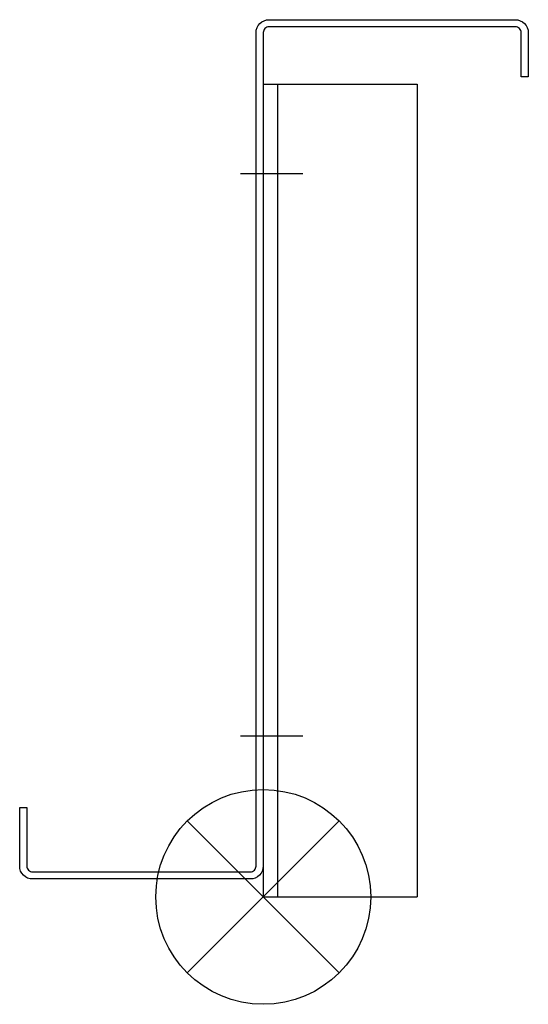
# Model space of a CAD drawing. Extents: x -528 to -386, y -30 to 245.
import ezdxf

# ---------------------------------------------------------------- set-up
doc = ezdxf.new("R2010")
doc.units = 0
doc.header["$LTSCALE"] = 100
doc.header["$MEASUREMENT"] = 0
doc.layers.get('0').update_dxf_attribs({"linetype": 'CONTINUOUS'})

# ---------------------------------------------------------------- blocks, each defined once
blk = doc.blocks.new('SOP')
at = {"color": 6}
for p, q in [((-7.071, 7.071), (7.071, -7.071)), ((7.071, 7.071), (-7.071, -7.071))]:
    blk.add_line(p, q, dxfattribs=at)
blk.add_circle((0, 0), 10, dxfattribs=at)

msp = doc.modelspace()

# ---------------------------------------------------------------- linework, layer by layer
at = {"color": 255}
for p, q in [((-460.41, 227.34), (-460.41, 0.34)), ((-460.41, 227.34), (-417.41, 227.34)), ((-456.41, 227.34), (-456.41, 0.34)), ((-417.41, 227.34), (-417.41, 0.34)), ((-460.41, 0.34), (-417.41, 0.34))]:
    msp.add_line(p, q, dxfattribs=at)
for p, q in [((-466.76, 202.34), (-449.33, 202.34)), ((-466.76, 45.34), (-449.33, 45.34))]:
    msp.add_line(p, q)
msp.add_lwpolyline([(-386.41, 241.74), (-386.41, 229.34), (-388.41, 229.34), (-388.41, 241.74, 0.414214), (-390.01, 243.34), (-458.81, 243.34, 0.414214), (-460.41, 241.74), (-460.41, 8.94, -0.414214), (-464.01, 5.34), (-524.81, 5.34, -0.414214), (-528.41, 8.94), (-528.41, 25.34), (-526.41, 25.34), (-526.41, 8.94, 0.414214), (-524.81, 7.34), (-464.01, 7.34, 0.414214), (-462.41, 8.94), (-462.41, 241.74, -0.414214), (-458.81, 245.34), (-390.01, 245.34, -0.414214)], format="xyb", close=True)

# ---------------------------------------------------------------- block references
at = {"xscale": 3, "yscale": 3, "zscale": 3}
msp.add_blockref('SOP', (-460.41, 0.34), dxfattribs=at)

doc.saveas('drawing.dxf')
